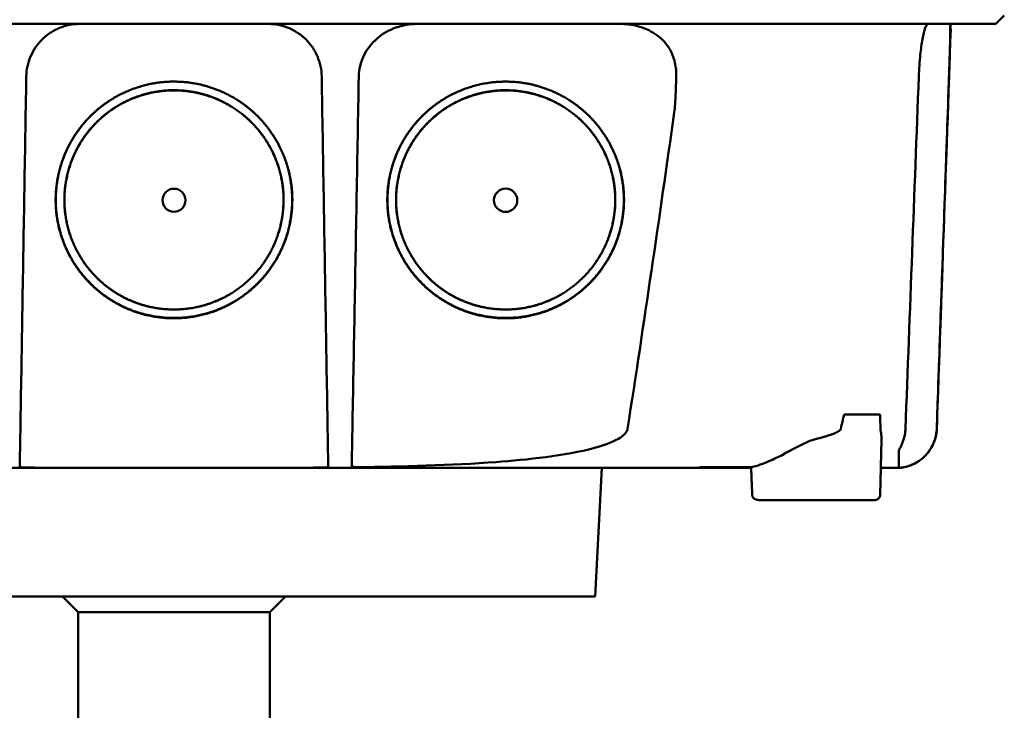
# Model space of a CAD drawing. Header units: millimetres. Extents: x 199 to 399, y 85 to 361.
# Tile 7 of 8: x 284 to 377, y 253 to 317. Entities that reach past the tile are written whole.
import ezdxf

# ---------------------------------------------------------------- set-up
doc = ezdxf.new("R2010")
doc.units = ezdxf.units.MM
doc.layers.add('Visible (ISO)', color=7, linetype='Continuous', lineweight=50)

msp = doc.modelspace()

# ---------------------------------------------------------------- linework, layer by layer
at = {"layer": 'Visible (ISO)'}
for p, q in [((376.915, 317.873), (376.11, 317.068)), ((371.852, 316.565), (371.876, 316.565)), ((361.849, 280.349), (365.237, 280.349)), ((365.238, 272.791), (365.367, 277.979)), ((338.45, 263.242), (339.083, 275.319)), ((348.571, 275.396), (348.571, 275.319)), ((353.109, 275.319), (348.571, 275.319)), ((364.767, 272.301), (353.828, 272.301)), ((338.45, 263.242), (259.236, 263.242)), ((289.843, 261.772), (288.373, 263.242)), ((307.843, 261.772), (309.313, 263.242)), ((307.843, 261.772), (289.843, 261.772)), ((289.843, 227.283), (289.843, 261.772)), ((307.843, 227.283), (307.843, 261.772))]:
    msp.add_line(p, q, dxfattribs=at)
for centre, major_axis, ratio, start_param, end_param in [((428.71, 317.319), (-100.955, -2891.748), 0.019629, 4.713161, 4.713335), ((112.402, 278.987), (258.164, 0.021), 0.00001, 6.282407, 6.282422), ((348.471, 275.319), (0.392, 0), 0.000189, 2.574212, 2.713359)]:
    msp.add_ellipse(centre, major_axis=major_axis, ratio=ratio, start_param=start_param, end_param=end_param, dxfattribs=at)
for centre, major_axis in [((298.842, 300.492), (0, 1.082)), ((330.028, 300.492), (0, 1.097))]:
    msp.add_ellipse(centre, major_axis=major_axis, ratio=0.999962, dxfattribs=at)
for points, degree, knots in [([(376.11, 317.068), (376.11, 317.068), (376.099, 317.068), (376.078, 317.068), (375.993, 317.068), (375.738, 317.068), (375.315, 317.068), (374.892, 317.068), (374.299, 317.068), (373.54, 317.068), (373.16, 317.068), (372.738, 317.068), (372.275, 317.068), (372.043, 317.068), (371.801, 317.068), (371.549, 317.068), (371.423, 317.068), (371.294, 317.068), (371.162, 317.068), (371.096, 317.068), (371.03, 317.068), (370.963, 317.068), (370.93, 317.068), (370.896, 317.068), (370.862, 317.068), (370.845, 317.068), (370.828, 317.068), (370.811, 317.068), (370.803, 317.068), (370.794, 317.068), (370.786, 317.068), (370.781, 317.068), (370.777, 317.068), (370.773, 317.068), (370.769, 317.068), (370.764, 317.068), (370.76, 317.068), (370.758, 317.068), (370.755, 317.068), (370.753, 317.068), (370.747, 317.068), (370.741, 317.068), (370.736, 317.068), (370.73, 317.068), (370.724, 317.068), (370.718, 317.068), (370.706, 317.068), (370.694, 317.068), (370.682, 317.068), (370.657, 317.068), (370.63, 317.068), (370.603, 317.068), (370.558, 317.068), (370.51, 317.068), (370.459, 317.068), (370.408, 317.068), (370.353, 317.068), (370.296, 317.068), (370.181, 317.068), (370.051, 317.068), (369.91, 317.068), (369.628, 317.068), (369.291, 317.068), (368.911, 317.068), (368.532, 317.068), (368.1, 317.068), (367.631, 317.068), (367.163, 317.068), (366.646, 317.068), (366.099, 317.068), (365.553, 317.068), (364.964, 317.068), (364.352, 317.068), (363.741, 317.068), (363.093, 317.068), (362.432, 317.068), (362.101, 317.068), (361.761, 317.068), (361.42, 317.068), (361.25, 317.068), (361.076, 317.068), (360.904, 317.068), (360.732, 317.068), (360.557, 317.068), (360.382, 317.068), (360.288, 317.068), (360.193, 317.068), (360.098, 317.068), (359.892, 317.068), (359.685, 317.068), (359.479, 317.068), (359.13, 317.068), (358.782, 317.068), (358.433, 317.068), (358.084, 317.068), (357.735, 317.068), (357.386, 317.068), (356.797, 317.068), (356.207, 317.068), (355.616, 317.068), (355.026, 317.068), (354.435, 317.068), (353.844, 317.068), (352.662, 317.068), (351.477, 317.068), (350.291, 317.068), (347.623, 317.068), (344.941, 317.068), (342.257, 317.068), (339.573, 317.068), (336.875, 317.068), (334.178, 317.068), (328.783, 317.068), (323.353, 317.068), (317.921, 317.068), (315.205, 317.068), (312.48, 317.068), (309.759, 317.068), (307.038, 317.068), (304.309, 317.068), (301.586, 317.068), (299.972, 317.068), (298.357, 317.068), (296.743, 317.068), (293.112, 317.068), (289.478, 317.068), (285.851, 317.068), (280.411, 317.068), (274.969, 317.068), (269.557, 317.068), (264.146, 317.068), (258.743, 317.068), (253.382, 317.068), (248.022, 317.068), (242.681, 317.068), (237.393, 317.068)], 3, [0.3330934, 0.3330934, 0.3330934, 0.3330934, 0.3372182, 0.3372182, 0.3372182, 0.3535986, 0.3535986, 0.3535986, 0.369979, 0.369979, 0.369979, 0.3781692, 0.3781692, 0.3781692, 0.3822643, 0.3822643, 0.3822643, 0.3843118, 0.3843118, 0.3843118, 0.3853356, 0.3853356, 0.3853356, 0.3858475, 0.3858475, 0.3858475, 0.3861034, 0.3861034, 0.3861034, 0.3862314, 0.3862314, 0.3862314, 0.3862954, 0.3862954, 0.3862954, 0.3863594, 0.3863594, 0.3863594, 0.3863968, 0.3863968, 0.3863968, 0.3864806, 0.3864806, 0.3864806, 0.3865644, 0.3865644, 0.3865644, 0.386732, 0.386732, 0.386732, 0.3870672, 0.3870672, 0.3870672, 0.3876065, 0.3876065, 0.3876065, 0.3881457, 0.3881457, 0.3881457, 0.3892243, 0.3892243, 0.3892243, 0.3913814, 0.3913814, 0.3913814, 0.3935385, 0.3935385, 0.3935385, 0.3956955, 0.3956955, 0.3956955, 0.3978526, 0.3978526, 0.3978526, 0.4000097, 0.4000097, 0.4000097, 0.4010883, 0.4010883, 0.4010883, 0.4016275, 0.4016275, 0.4016275, 0.4021668, 0.4021668, 0.4021668, 0.4024603, 0.4024603, 0.4024603, 0.4030994, 0.4030994, 0.4030994, 0.404178, 0.404178, 0.404178, 0.4052565, 0.4052565, 0.4052565, 0.4070765, 0.4070765, 0.4070765, 0.4088966, 0.4088966, 0.4088966, 0.4125367, 0.4125367, 0.4125367, 0.4207269, 0.4207269, 0.4207269, 0.4289171, 0.4289171, 0.4289171, 0.4452975, 0.4452975, 0.4452975, 0.4534877, 0.4534877, 0.4534877, 0.4616779, 0.4616779, 0.4616779, 0.4665313, 0.4665313, 0.4665313, 0.4774516, 0.4774516, 0.4774516, 0.493832, 0.493832, 0.493832, 0.5102124, 0.5102124, 0.5102124, 0.5265928, 0.5265928, 0.5265928, 0.5265928]), ([(284.954, 312.122), (284.96, 312.451), (284.997, 312.774), (285.065, 313.09), (285.099, 313.249), (285.14, 313.406), (285.19, 313.561), (285.239, 313.717), (285.297, 313.872), (285.361, 314.021), (285.49, 314.321), (285.646, 314.605), (285.829, 314.873), (286.012, 315.141), (286.224, 315.395), (286.455, 315.623), (286.687, 315.851), (286.938, 316.055), (287.211, 316.235), (287.347, 316.325), (287.489, 316.409), (287.633, 316.485), (287.777, 316.561), (287.924, 316.63), (288.074, 316.691), (288.373, 316.814), (288.685, 316.908), (289.007, 316.972), (289.329, 317.036), (289.655, 317.068), (289.983, 317.068)], 3, [0, 0, 0, 0, 0.00097301, 0.00097301, 0.00097301, 0.001459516, 0.001459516, 0.001459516, 0.001946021, 0.001946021, 0.001946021, 0.002919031, 0.002919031, 0.002919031, 0.003892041, 0.003892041, 0.003892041, 0.004865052, 0.004865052, 0.004865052, 0.005351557, 0.005351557, 0.005351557, 0.005838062, 0.005838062, 0.005838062, 0.006811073, 0.006811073, 0.006811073, 0.007784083, 0.007784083, 0.007784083, 0.007784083]), ([(307.703, 317.068), (308.031, 317.068), (308.355, 317.036), (308.673, 316.973), (308.832, 316.942), (308.989, 316.903), (309.146, 316.856), (309.302, 316.81), (309.458, 316.755), (309.608, 316.693), (309.91, 316.569), (310.197, 316.418), (310.468, 316.239), (310.739, 316.061), (310.997, 315.853), (311.228, 315.625), (311.46, 315.398), (311.668, 315.15), (311.852, 314.881), (311.944, 314.746), (312.031, 314.606), (312.109, 314.463), (312.188, 314.32), (312.259, 314.174), (312.323, 314.025), (312.451, 313.728), (312.551, 313.418), (312.62, 313.097), (312.689, 312.776), (312.726, 312.451), (312.732, 312.122)], 3, [0, 0, 0, 0, 0.00097301, 0.00097301, 0.00097301, 0.001459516, 0.001459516, 0.001459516, 0.001946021, 0.001946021, 0.001946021, 0.002919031, 0.002919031, 0.002919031, 0.003892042, 0.003892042, 0.003892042, 0.004865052, 0.004865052, 0.004865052, 0.005351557, 0.005351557, 0.005351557, 0.005838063, 0.005838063, 0.005838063, 0.006811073, 0.006811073, 0.006811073, 0.007784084, 0.007784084, 0.007784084, 0.007784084]), ([(316.22, 312.122), (316.226, 312.457), (316.268, 312.789), (316.428, 313.463), (316.551, 313.801), (317.006, 314.723), (317.425, 315.256), (318.45, 316.147), (319.052, 316.494), (320.334, 316.953), (321.005, 317.068), (321.678, 317.068)], 3, [0, 0, 0, 0, 0.10041, 0.10041, 0.2078888, 0.2078888, 0.4091061, 0.4091061, 0.6152542, 0.6152542, 0.8173443, 0.8173443, 0.8173443, 0.8173443]), ([(340.908, 317.068), (341.5, 317.068), (342.089, 316.979), (343.223, 316.627), (343.764, 316.362), (344.25, 316.015)], 3, [0, 0, 0, 0, 0.1800005, 0.1800005, 0.3619346, 0.3619346, 0.3619346, 0.3619346]), ([(368.874, 312.122), (368.887, 312.472), (368.906, 312.821), (368.954, 313.517), (368.984, 313.862), (369.075, 314.728), (369.143, 315.215), (369.301, 316.083), (369.391, 316.443), (369.533, 316.829), (369.584, 316.931), (369.674, 317.043), (369.713, 317.068), (369.75, 317.068)], 3, [-0.7883901, -0.7883901, -0.7883901, -0.7883901, -0.6831553, -0.6831553, -0.5736049, -0.5736049, -0.3943504, -0.3943504, -0.1984717, -0.1984717, -0.0870001, -0.0870001, -0.000001, -0.000001, -0.000001, -0.000001]), ([(371.807, 317.068), (371.811, 317.068), (371.814, 317.062), (371.82, 317.038), (371.823, 317.019), (371.831, 316.931), (371.835, 316.828), (371.839, 316.439), (371.834, 316.079), (371.815, 315.212), (371.801, 314.728), (371.774, 313.866), (371.763, 313.52), (371.74, 312.822), (371.728, 312.473), (371.716, 312.122)], 3, [-0.7832737, -0.7832737, -0.7832737, -0.7832737, -0.7415068, -0.7415068, -0.6969778, -0.6969778, -0.5858932, -0.5858932, -0.3917749, -0.3917749, -0.2149614, -0.2149614, -0.1053633, -0.1053633, -0.000001, -0.000001, -0.000001, -0.000001]), ([(344.25, 316.015), (344.542, 315.807), (344.807, 315.561), (345.284, 314.99), (345.489, 314.663), (345.852, 313.868), (345.978, 313.398), (346.05, 312.788), (346.06, 312.662), (346.075, 312.34), (346.072, 312.238), (346.069, 312.121)], 3, [-0.2784628, -0.2784628, -0.2784628, -0.2784628, -0.2136443, -0.2136443, -0.1445804, -0.1445804, -0.0574908, -0.0574908, -0.0349911, -0.0349911, -0.0000013, -0.0000013, -0.0000013, -0.0000013]), ([(284.4, 279.008), (284.46, 282.571), (284.519, 286.134), (284.579, 289.697), (284.641, 293.435), (284.704, 297.172), (284.767, 300.91), (284.829, 304.647), (284.892, 308.385), (284.954, 312.122)], 3, [0, 0, 0, 0, 0.01069712, 0.01069712, 0.01069712, 0.02191844, 0.02191844, 0.02191844, 0.03313976, 0.03313976, 0.03313976, 0.03313976]), ([(313.286, 279.008), (313.226, 282.571), (313.167, 286.134), (313.107, 289.697), (313.045, 293.435), (312.982, 297.172), (312.919, 300.91), (312.857, 304.647), (312.794, 308.385), (312.732, 312.122)], 3, [0, 0, 0, 0, 0.01069712, 0.01069712, 0.01069712, 0.02191844, 0.02191844, 0.02191844, 0.03313976, 0.03313976, 0.03313976, 0.03313976]), ([(315.618, 279.008), (315.683, 282.571), (315.748, 286.134), (315.812, 289.698), (315.88, 293.435), (315.948, 297.172), (316.016, 300.91), (316.084, 304.647), (316.152, 308.385), (316.22, 312.122)], 3, [0, 0, 0, 0, 0.01069712, 0.01069712, 0.01069712, 0.02191761, 0.02191761, 0.02191761, 0.03313809, 0.03313809, 0.03313809, 0.03313809]), ([(346.069, 312.121), (346.054, 311.571), (346.034, 310.98), (345.984, 309.908), (345.943, 309.173), (345.882, 308.743)], 3, [-0.2674541, -0.2674541, -0.2674541, -0.2674541, -0.1303688, -0.1303688, 0, 0, 0, 0]), ([(367.621, 279.008), (367.83, 284.528), (368.039, 290.046), (368.457, 301.084), (368.665, 306.603), (368.874, 312.122)], 3, [0.000009, 0.000009, 0.000009, 0.000009, 1.657189, 1.657189, 3.314368, 3.314368, 3.314368, 3.314368]), ([(371.716, 312.122), (371.592, 308.559), (371.468, 304.996), (371.344, 301.433), (371.214, 297.696), (371.084, 293.958), (370.954, 290.221), (370.823, 286.483), (370.693, 282.746), (370.563, 279.008)], 3, [0, 0, 0, 0, 0.01069684, 0.01069684, 0.01069684, 0.02191762, 0.02191762, 0.02191762, 0.0331384, 0.0331384, 0.0331384, 0.0331384]), ([(298.085, 289.419), (295.923, 289.566), (292.955, 291.006), (290.44, 292.946), (288.206, 296.564), (287.53, 300.793), (288.418, 305.008), (290.343, 307.796), (292.853, 310.173), (296.866, 311.647), (298.843, 311.649)], 2, [0.03560307, 0.03560307, 0.03560307, 0.03986703, 0.04212932, 0.04613179, 0.05049764, 0.05455738, 0.0589676, 0.061257, 0.06577034, 0.06967442, 0.06967442, 0.06967442]), ([(298.843, 311.649), (300.826, 311.645), (303.739, 310.577), (306.932, 308.594), (309.478, 304.475), (310.156, 300.245), (309.267, 296.03), (307.175, 293.001), (304.338, 290.578), (300.168, 289.277), (298.085, 289.419)], 2, [0, 0, 0, 0.0039085, 0.00614105, 0.0112872, 0.01565801, 0.01972235, 0.02413756, 0.02700351, 0.03149281, 0.03560307, 0.03560307, 0.03560307]), ([(329.271, 289.418), (327.108, 289.566), (324.14, 291.005), (321.626, 292.946), (319.392, 296.564), (318.715, 300.793), (319.604, 305.008), (321.529, 307.796), (324.039, 310.173), (328.052, 311.646), (330.029, 311.649)], 2, [0.03560342, 0.03560342, 0.03560342, 0.03986742, 0.04212974, 0.04613224, 0.05049814, 0.05455792, 0.05896818, 0.0612576, 0.06577099, 0.0696751, 0.0696751, 0.0696751]), ([(330.029, 311.649), (332.012, 311.645), (334.925, 310.577), (338.118, 308.594), (340.664, 304.475), (341.342, 300.245), (340.454, 296.03), (338.361, 293.001), (335.524, 290.577), (331.354, 289.276), (329.271, 289.418)], 2, [0, 0, 0, 0.00390854, 0.00614111, 0.01128731, 0.01565816, 0.01972254, 0.0241378, 0.02700377, 0.03149312, 0.03560342, 0.03560342, 0.03560342]), ([(296.666, 290.45), (295.463, 290.708), (293.388, 291.715), (291.059, 293.512), (288.989, 296.864), (288.362, 300.781), (289.185, 304.686), (290.969, 307.269), (293.293, 309.471), (297.011, 310.836), (298.843, 310.838)], 2, [0.5336888, 0.5336888, 0.5336888, 0.5719427, 0.604431, 0.6619095, 0.7246066, 0.7829077, 0.8462418, 0.8791193, 0.9439344, 1, 1, 1]), ([(298.142, 290.244), (296.14, 290.381), (293.392, 291.713), (291.065, 293.509), (288.997, 296.858), (288.371, 300.772), (289.193, 304.674), (290.975, 307.255), (293.298, 309.455), (297.013, 310.819), (298.843, 310.821)], 2, [0.03301206, 0.03301206, 0.03301206, 0.03696934, 0.03906893, 0.04278352, 0.04683537, 0.05060313, 0.05469615, 0.05682088, 0.06100961, 0.0646329, 0.0646329, 0.0646329]), ([(298.843, 310.821), (300.679, 310.818), (303.374, 309.829), (306.331, 307.993), (308.687, 304.181), (309.314, 300.265), (308.492, 296.364), (306.555, 293.56), (303.929, 291.317), (300.069, 290.113), (298.142, 290.244)], 2, [0, 0, 0, 0.00362406, 0.00569414, 0.01046578, 0.0145185, 0.01828706, 0.02238095, 0.02503833, 0.02920093, 0.03301206, 0.03301206, 0.03301206]), ([(298.843, 310.838), (300.68, 310.835), (303.378, 309.845), (306.337, 308.008), (308.695, 304.192), (309.323, 300.274), (308.5, 296.369), (306.562, 293.563), (303.933, 291.318), (301.459, 290.546), (300.997, 290.447)], 2, [0, 0, 0, 0.0560656, 0.0880905, 0.1619095, 0.2246066, 0.2829077, 0.3462418, 0.3873524, 0.4517493, 0.4663542, 0.4663542, 0.4663542]), ([(327.852, 290.45), (326.649, 290.708), (324.574, 291.715), (322.245, 293.512), (320.175, 296.864), (319.548, 300.781), (320.371, 304.686), (322.155, 307.269), (324.479, 309.471), (328.197, 310.836), (330.029, 310.838)], 2, [0.5336886, 0.5336886, 0.5336886, 0.5719427, 0.604431, 0.6619095, 0.7246066, 0.7829077, 0.8462418, 0.8791193, 0.9439344, 1, 1, 1]), ([(329.328, 290.244), (327.326, 290.381), (324.578, 291.713), (322.251, 293.509), (320.183, 296.858), (319.557, 300.772), (320.379, 304.674), (322.161, 307.255), (324.484, 309.455), (328.199, 310.819), (330.029, 310.821)], 2, [0.03301165, 0.03301165, 0.03301165, 0.03696888, 0.03906844, 0.04278299, 0.04683479, 0.0506025, 0.05469547, 0.05682018, 0.06100885, 0.06463209, 0.06463209, 0.06463209]), ([(330.029, 310.821), (331.865, 310.818), (334.56, 309.829), (337.516, 307.993), (339.873, 304.18), (340.5, 300.265), (339.678, 296.364), (337.741, 293.56), (335.115, 291.317), (331.255, 290.113), (329.328, 290.244)], 2, [0, 0, 0, 0.00362402, 0.00569407, 0.01046565, 0.01451832, 0.01828683, 0.02238068, 0.02503802, 0.02920056, 0.03301165, 0.03301165, 0.03301165]), ([(330.029, 310.838), (331.866, 310.835), (334.564, 309.845), (337.523, 308.008), (339.881, 304.192), (340.509, 300.274), (339.686, 296.369), (337.748, 293.563), (335.119, 291.318), (332.645, 290.546), (332.183, 290.447)], 2, [0, 0, 0, 0.0560656, 0.0880905, 0.1619095, 0.2246066, 0.2829077, 0.3462418, 0.3873524, 0.4517493, 0.4663544, 0.4663544, 0.4663544]), ([(298.086, 289.45), (295.926, 289.598), (292.962, 291.035), (290.451, 292.973), (288.22, 296.587), (287.544, 300.81), (288.432, 305.02), (290.354, 307.804), (291.919, 309.286), (292.731, 309.821)], 2, [0.510709, 0.510709, 0.510709, 0.5719427, 0.604431, 0.6619095, 0.7246066, 0.7829077, 0.8462418, 0.8791193, 0.9072211, 0.9072211, 0.9072211]), ([(304.964, 309.811), (307.005, 308.466), (309.464, 304.487), (310.141, 300.263), (309.254, 296.053), (307.164, 293.028), (304.331, 290.608), (300.166, 289.309), (298.086, 289.45)], 2, [0.0925625, 0.0925625, 0.0925625, 0.1619095, 0.2246066, 0.2829077, 0.3462418, 0.3873524, 0.4517493, 0.510709, 0.510709, 0.510709]), ([(329.272, 289.45), (327.112, 289.598), (324.148, 291.035), (321.637, 292.973), (319.406, 296.587), (318.73, 300.81), (319.618, 305.02), (321.54, 307.804), (323.105, 309.286), (323.917, 309.821)], 2, [0.510709, 0.510709, 0.510709, 0.5719427, 0.604431, 0.6619095, 0.7246066, 0.7829077, 0.8462418, 0.8791193, 0.9072206, 0.9072206, 0.9072206]), ([(336.15, 309.811), (338.191, 308.466), (340.65, 304.487), (341.327, 300.263), (340.44, 296.053), (338.35, 293.028), (335.517, 290.608), (331.352, 289.309), (329.272, 289.45)], 2, [0.092563, 0.092563, 0.092563, 0.1619095, 0.2246066, 0.2829077, 0.3462418, 0.3873524, 0.4517493, 0.510709, 0.510709, 0.510709]), ([(345.882, 308.743), (345.183, 303.786), (344.467, 298.821), (343.008, 288.916), (342.26, 283.955), (341.494, 279.008)], 3, [0.000001, 0.000001, 0.000001, 0.000001, 1.501899, 1.501899, 3.003575, 3.003575, 3.003575, 3.003575]), ([(284.341, 275.466), (284.343, 275.576), (284.345, 275.746), (284.353, 276.193), (284.358, 276.466), (284.367, 277.016), (284.373, 277.361), (284.387, 278.208), (284.393, 278.607), (284.4, 279.008)], 3, [0.0000009, 0.0000009, 0.0000009, 0.0000009, 0.1209094, 0.1209094, 0.2421411, 0.2421411, 0.3316895, 0.3316895, 0.4035331, 0.4035331, 0.4035331, 0.4035331]), ([(313.286, 279.008), (313.292, 278.673), (313.297, 278.369), (313.313, 277.365), (313.319, 277.021), (313.328, 276.47), (313.333, 276.195), (313.34, 275.747), (313.343, 275.576), (313.345, 275.466)], 3, [0.0000023, 0.0000023, 0.0000023, 0.0000023, 0.100716, 0.100716, 0.1889665, 0.1889665, 0.3090142, 0.3090142, 0.4287244, 0.4287244, 0.4287244, 0.4287244]), ([(315.555, 275.513), (315.557, 275.664), (315.561, 275.87), (315.568, 276.265), (315.573, 276.536), (315.583, 277.074), (315.589, 277.409), (315.607, 278.389), (315.612, 278.683), (315.618, 279.008)], 3, [0.000001, 0.000001, 0.000001, 0.000001, 0.1446056, 0.1446056, 0.3400085, 0.3400085, 0.4829484, 0.4829484, 0.644726, 0.644726, 0.644726, 0.644726]), ([(341.494, 279.008), (341.483, 278.936), (341.471, 278.879), (341.365, 278.679), (341.304, 278.599), (341.069, 278.342), (340.841, 278.184), (339.976, 277.68), (339.09, 277.395), (335.674, 276.468), (331.936, 276.086), (324.94, 275.564), (320.152, 275.446), (316.098, 275.391)], 3, [0.000002, 0.000002, 0.000002, 0.000002, 0.021884, 0.021884, 0.038756, 0.038756, 0.081654, 0.081654, 0.210186, 0.210186, 0.690298, 0.690298, 1.410084, 1.410084, 1.410084, 1.410084]), ([(361.544, 279.01), (361.531, 278.948), (361.483, 278.884), (361.399, 278.818), (361.357, 278.785), (361.305, 278.751), (361.245, 278.717), (361.233, 278.71), (361.221, 278.703), (361.208, 278.696), (361.189, 278.686), (361.169, 278.675), (361.148, 278.665), (361.13, 278.656), (361.112, 278.647), (361.093, 278.639), (361.084, 278.634), (361.075, 278.63), (361.065, 278.625), (361.06, 278.623), (361.055, 278.621), (361.051, 278.619), (361.046, 278.617), (361.038, 278.613), (361.036, 278.612), (360.958, 278.577), (360.87, 278.541), (360.77, 278.504), (360.738, 278.492), (360.705, 278.48), (360.671, 278.468), (360.651, 278.461), (360.632, 278.454), (360.611, 278.447), (360.583, 278.437), (360.555, 278.427), (360.525, 278.417), (360.511, 278.412), (360.496, 278.407), (360.481, 278.402), (360.473, 278.4), (360.466, 278.397), (360.458, 278.395), (360.454, 278.394), (360.45, 278.392), (360.447, 278.391), (360.443, 278.39), (360.438, 278.388), (360.435, 278.387), (360.337, 278.356), (360.232, 278.323), (360.119, 278.289), (360.003, 278.255), (359.879, 278.22), (359.746, 278.184), (359.627, 278.151), (359.501, 278.118), (359.369, 278.084), (359.32, 278.072), (359.27, 278.059), (359.219, 278.047), (359.199, 278.042), (359.179, 278.037), (359.159, 278.032)], 3, [0, 0, 0, 0, 0.125, 0.125, 0.125, 0.1875, 0.1875, 0.1875, 0.1998288, 0.1998288, 0.1998288, 0.21875, 0.21875, 0.21875, 0.234375, 0.234375, 0.234375, 0.2421875, 0.2421875, 0.2421875, 0.2460937, 0.2460937, 0.2460937, 0.25, 0.25, 0.25, 0.375, 0.375, 0.375, 0.4147844, 0.4147844, 0.4147844, 0.4375, 0.4375, 0.4375, 0.46875, 0.46875, 0.46875, 0.484375, 0.484375, 0.484375, 0.4921875, 0.4921875, 0.4921875, 0.4960937, 0.4960937, 0.4960937, 0.5, 0.5, 0.5, 0.6458777, 0.6458777, 0.6458777, 0.796275, 0.796275, 0.796275, 0.9309052, 0.9309052, 0.9309052, 0.980657, 0.980657, 0.980657, 1, 1, 1, 1]), ([(365.357, 278.352), (365.353, 278.393), (365.349, 278.435), (365.339, 278.52), (365.334, 278.563), (365.313, 278.706), (365.295, 278.802), (365.283, 278.877)], 3, [0.000001, 0.000001, 0.000001, 0.000001, 0.0219224, 0.0219224, 0.04372691, 0.04372691, 0.09465012, 0.09465012, 0.09465012, 0.09465012]), ([(370.565, 279.008), (370.551, 278.601), (370.47, 278.19), (370.183, 277.418), (369.971, 277.049), (369.447, 276.406), (369.129, 276.125), (368.428, 275.684), (368.036, 275.52), (367.434, 275.376), (367.231, 275.345), (366.975, 275.326), (366.923, 275.323), (366.832, 275.32), (366.793, 275.319), (366.752, 275.319), (366.75, 275.319), (366.748, 275.319), (366.747, 275.319), (366.746, 275.319), (366.746, 275.319), (366.745, 275.319), (366.745, 275.319), (366.745, 275.319), (366.745, 275.319), (366.745, 275.319)], 3, [0, 0, 0, 0, 0.1224218, 0.1224218, 0.2469459, 0.2469459, 0.3711232, 0.3711232, 0.4952756, 0.4952756, 0.556692, 0.556692, 0.5723047, 0.5723047, 0.5840132, 0.5840132, 0.584562, 0.584562, 0.5847509, 0.5847509, 0.5848454, 0.5848454, 0.584869, 0.584869, 0.5848808, 0.5848808, 0.5848808, 0.5848808]), ([(370.563, 279.008), (370.551, 278.652), (370.526, 278.328), (370.13, 277.3), (369.886, 276.939), (369.324, 276.274), (368.969, 276.017), (368.321, 275.633), (367.921, 275.48), (367.502, 275.395)], 3, [0.0000027, 0.0000027, 0.0000027, 0.0000027, 0.10692, 0.10692, 0.1946951, 0.1946951, 0.3250285, 0.3250285, 0.4961096, 0.4961096, 0.4961096, 0.4961096]), ([(367.621, 279.008), (367.62, 278.963), (367.615, 278.831), (367.576, 278.536), (367.554, 278.419), (367.528, 278.303)], 3, [-0.08915392, -0.08915392, -0.08915392, -0.08915392, -0.03568655, -0.03568655, -0.000001, -0.000001, -0.000001, -0.000001]), ([(358.309, 277.721), (358.438, 277.779), (358.587, 277.843), (358.87, 277.949), (359.014, 277.996), (359.159, 278.032)], 3, [-0.09143325, -0.09143325, -0.09143325, -0.09143325, -0.04551703, -0.04551703, 0, 0, 0, 0]), ([(367.013, 276.974), (367.013, 276.981), (367.017, 276.993), (367.026, 277.018), (367.031, 277.03), (367.046, 277.063), (367.058, 277.086), (367.091, 277.154), (367.116, 277.203), (367.18, 277.333), (367.227, 277.43), (367.37, 277.761), (367.461, 278.015), (367.528, 278.303)], 3, [-0.2117987, -0.2117987, -0.2117987, -0.2117987, -0.1955184, -0.1955184, -0.1846215, -0.1846215, -0.1669143, -0.1669143, -0.1369043, -0.1369043, -0.0889023, -0.0889023, -0.000001, -0.000001, -0.000001, -0.000001]), ([(353.106, 275.391), (353.475, 275.463), (353.864, 275.584), (354.71, 275.908), (355.17, 276.118), (356.657, 276.852), (357.595, 277.398), (358.309, 277.721)], 3, [-0.43736, -0.43736, -0.43736, -0.43736, -0.3417448, -0.3417448, -0.235453, -0.235453, -0.000001, -0.000001, -0.000001, -0.000001]), ([(366.999, 275.328), (366.999, 275.328), (366.999, 275.329), (366.999, 275.333), (366.999, 275.337), (366.999, 275.356), (366.999, 275.385), (367.001, 275.535), (367.002, 275.658), (367.006, 276.088), (367.008, 276.409), (367.013, 276.974)], 3, [0.000001, 0.000001, 0.000001, 0.000001, 0.351998, 0.351998, 0.745219, 0.745219, 1.755431, 1.755431, 2.669013, 2.669013, 3.407397, 3.407397, 3.407397, 3.407397]), ([(298.843, 275.319), (294.707, 275.319), (288.51, 275.319), (281.293, 275.319), (278.203, 275.319), (276.143, 275.319), (275.112, 275.319), (272.029, 275.319), (268.95, 275.319), (265.875, 275.319), (263.827, 275.319), (262.802, 275.319), (257.694, 275.319), (253.624, 275.319), (249.571, 275.319)], 3, [0, 0, 0, 0, 0.25, 0.375, 0.4375, 0.4375, 0.5, 0.5, 0.625, 0.6875, 0.6875, 0.75, 0.75, 1, 1, 1, 1]), ([(284.341, 275.466), (284.341, 275.455), (284.344, 275.446), (284.359, 275.427), (284.371, 275.419), (284.411, 275.399), (284.443, 275.389), (284.521, 275.374), (284.564, 275.369), (284.662, 275.36), (284.717, 275.357), (284.787, 275.355), (284.801, 275.355), (284.823, 275.354), (284.833, 275.354), (284.842, 275.354)], 3, [0.0000011, 0.0000011, 0.0000011, 0.0000011, 0.011161, 0.011161, 0.02268936, 0.02268936, 0.04008791, 0.04008791, 0.05617947, 0.05617947, 0.07342915, 0.07342915, 0.07748189, 0.07748189, 0.08025593, 0.08025593, 0.08025593, 0.08025593]), ([(298.843, 275.321), (296.86, 275.321), (294.09, 275.322), (289.602, 275.329), (287.148, 275.336), (284.842, 275.354)], 3, [0, 0, 0, 0, 0.595007, 0.595007, 1.188218, 1.188218, 1.188218, 1.188218]), ([(312.844, 275.354), (310.538, 275.336), (308.084, 275.329), (303.596, 275.322), (300.826, 275.321), (298.843, 275.321)], 3, [0.000001, 0.000001, 0.000001, 0.000001, 0.691835, 0.691835, 1.385765, 1.385765, 1.385765, 1.385765]), ([(348.115, 275.319), (346.089, 275.319), (344.058, 275.319), (342.023, 275.319), (341.837, 275.319), (341.65, 275.319), (341.464, 275.319), (339.615, 275.319), (337.764, 275.319), (335.905, 275.319), (333.86, 275.319), (331.812, 275.319), (329.761, 275.319), (328.736, 275.319), (327.71, 275.319), (326.683, 275.319), (326.213, 275.319), (325.744, 275.319), (325.274, 275.319), (324.717, 275.319), (324.16, 275.319), (323.601, 275.319), (321.446, 275.319), (319.288, 275.319), (317.131, 275.319), (314.415, 275.319), (311.69, 275.319), (308.969, 275.319), (307.759, 275.319), (306.549, 275.319), (305.339, 275.319), (304.734, 275.319), (304.129, 275.319), (303.523, 275.319), (302.918, 275.319), (302.313, 275.319), (301.708, 275.319), (301.349, 275.319), (300.99, 275.319), (300.632, 275.319), (300.273, 275.319), (299.914, 275.319), (299.556, 275.319), (299.318, 275.319), (299.081, 275.319), (298.843, 275.319)], 3, [0, 0, 0, 0, 0.125, 0.125, 0.125, 0.1364517, 0.1364517, 0.1364517, 0.25, 0.25, 0.25, 0.375, 0.375, 0.375, 0.4375, 0.4375, 0.4375, 0.4660904, 0.4660904, 0.4660904, 0.5, 0.5, 0.5, 0.6308834, 0.6308834, 0.6308834, 0.7957727, 0.7957727, 0.7957727, 0.8690401, 0.8690401, 0.8690401, 0.9056613, 0.9056613, 0.9056613, 0.942271, 0.942271, 0.942271, 0.9639594, 0.9639594, 0.9639594, 0.9856424, 0.9856424, 0.9856424, 1, 1, 1, 1]), ([(312.844, 275.354), (312.853, 275.354), (312.863, 275.354), (312.885, 275.355), (312.899, 275.355), (312.969, 275.357), (313.024, 275.36), (313.122, 275.368), (313.165, 275.374), (313.242, 275.389), (313.275, 275.399), (313.315, 275.419), (313.326, 275.427), (313.342, 275.446), (313.345, 275.455), (313.345, 275.466)], 3, [0.000001, 0.000001, 0.000001, 0.000001, 0.00277805, 0.00277805, 0.00682498, 0.00682498, 0.02399934, 0.02399934, 0.04009071, 0.04009071, 0.05747065, 0.05747065, 0.06901362, 0.06901362, 0.080186, 0.080186, 0.080186, 0.080186]), ([(315.555, 275.513), (315.555, 275.502), (315.558, 275.491), (315.573, 275.471), (315.585, 275.461), (315.628, 275.437), (315.668, 275.425), (315.766, 275.406), (315.824, 275.4), (315.954, 275.391), (316.026, 275.39), (316.098, 275.391)], 3, [0.00000001, 0.00000001, 0.00000001, 0.00000001, 0.01067062, 0.01067062, 0.02195436, 0.02195436, 0.04196292, 0.04196292, 0.06222203, 0.06222203, 0.08389165, 0.08389165, 0.08389165, 0.08389165]), ([(348.694, 275.399), (348.677, 275.399), (348.61, 275.399), (348.449, 275.389), (348.394, 275.383), (348.302, 275.371), (348.248, 275.363), (348.171, 275.349), (348.13, 275.341), (348.086, 275.328), (348.078, 275.325), (348.081, 275.32), (348.093, 275.319), (348.115, 275.319)], 3, [0.00000515, 0.00000515, 0.00000515, 0.00000515, 0.0050062, 0.0050062, 0.00908358, 0.00908358, 0.0150606, 0.0150606, 0.0189712, 0.0189712, 0.02166593, 0.02166593, 0.02436083, 0.02436083, 0.02436083, 0.02436083]), ([(348.141, 275.319), (348.269, 275.319), (348.37, 275.319), (348.515, 275.319), (348.558, 275.319), (348.571, 275.319)], 3, [0.000002, 0.000002, 0.000002, 0.000002, 0.0803067, 0.0803067, 0.1606391, 0.1606391, 0.1606391, 0.1606391]), ([(348.694, 275.399), (349.428, 275.396), (350.166, 275.394), (351.634, 275.391), (352.372, 275.391), (353.106, 275.391)], 3, [0.0000053, 0.0000053, 0.0000053, 0.0000053, 0.2257441, 0.2257441, 0.4515147, 0.4515147, 0.4515147, 0.4515147]), ([(366.745, 275.319), (366.745, 275.319), (366.745, 275.319), (366.745, 275.319), (366.745, 275.319), (366.678, 275.319), (366.543, 275.319), (366.483, 275.319), (366.409, 275.319), (366.321, 275.319), (366.214, 275.319), (366.087, 275.319), (365.939, 275.319), (365.757, 275.319), (365.544, 275.319), (365.301, 275.319)], 3, [0.4998731, 0.4998731, 0.4998731, 0.4998731, 0.5, 0.5, 0.5, 0.625, 0.625, 0.625, 0.6813252, 0.6813252, 0.6813252, 0.75, 0.75, 0.75, 0.8347083, 0.8347083, 0.8347083, 0.8347083]), ([(366.999, 275.328), (366.999, 275.328), (366.999, 275.328), (366.999, 275.328), (366.999, 275.328), (366.999, 275.328), (367, 275.328), (367.002, 275.328), (367.004, 275.328), (367.019, 275.329), (367.041, 275.331), (367.094, 275.335), (367.119, 275.338), (367.188, 275.345), (367.234, 275.35), (367.32, 275.363), (367.356, 275.368), (367.43, 275.381), (367.466, 275.388), (367.502, 275.395)], 3, [0.00000086, 0.00000086, 0.00000086, 0.00000086, 0.00087991, 0.00087991, 0.00188199, 0.00188199, 0.00384805, 0.00384805, 0.00956724, 0.00956724, 0.02772656, 0.02772656, 0.03977327, 0.03977327, 0.05676848, 0.05676848, 0.06845989, 0.06845989, 0.07958056, 0.07958056, 0.07958056, 0.07958056]), ([(353.828, 272.301), (353.757, 272.301), (353.686, 272.311), (353.549, 272.351), (353.482, 272.382), (353.366, 272.464), (353.317, 272.515), (353.259, 272.608), (353.242, 272.644), (353.22, 272.718), (353.214, 272.754), (353.212, 272.791)], 3, [-0.0878045, -0.0878045, -0.0878045, -0.0878045, -0.06621311, -0.06621311, -0.04411788, -0.04411788, -0.02304772, -0.02304772, -0.01101055, -0.01101055, 0, 0, 0, 0]), ([(364.767, 272.301), (364.811, 272.301), (364.857, 272.308), (364.949, 272.337), (364.994, 272.36), (365.076, 272.42), (365.112, 272.458), (365.173, 272.543), (365.197, 272.591), (365.228, 272.688), (365.236, 272.738), (365.238, 272.787), (365.238, 272.789), (365.238, 272.791)], 3, [0, 0, 0, 0, 0.2, 0.2, 0.397636, 0.397636, 0.591705, 0.591705, 0.791705, 0.791705, 0.991705, 0.991705, 1, 1, 1, 1])]:
    msp.add_open_spline(points, degree=degree, knots=knots, dxfattribs=at)
for points in [[(371.876, 316.565), (371.439, 304.046), (371.002, 291.527), (370.566, 279.008)], [(361.544, 279.01), (361.645, 279.47), (361.747, 279.917), (361.849, 280.349)], [(365.238, 280.349), (365.252, 279.92), (365.264, 279.473), (365.272, 279.01)], [(365.283, 278.877), (365.277, 278.922), (365.272, 278.966), (365.272, 279.01)], [(365.357, 278.352), (365.367, 278.227), (365.371, 278.102), (365.367, 277.979)], [(366.745, 275.319), (366.741, 275.319), (366.741, 275.319), (366.733, 275.319)]]:
    msp.add_open_spline(points, degree=3, dxfattribs=at)
msp.add_rational_spline([(353.106, 275.391), (353.159, 274.079), (353.212, 272.791)], [1.00059769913, 1.00042998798, 1.00023531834], degree=2, dxfattribs=at)

doc.saveas('drawing.dxf')
